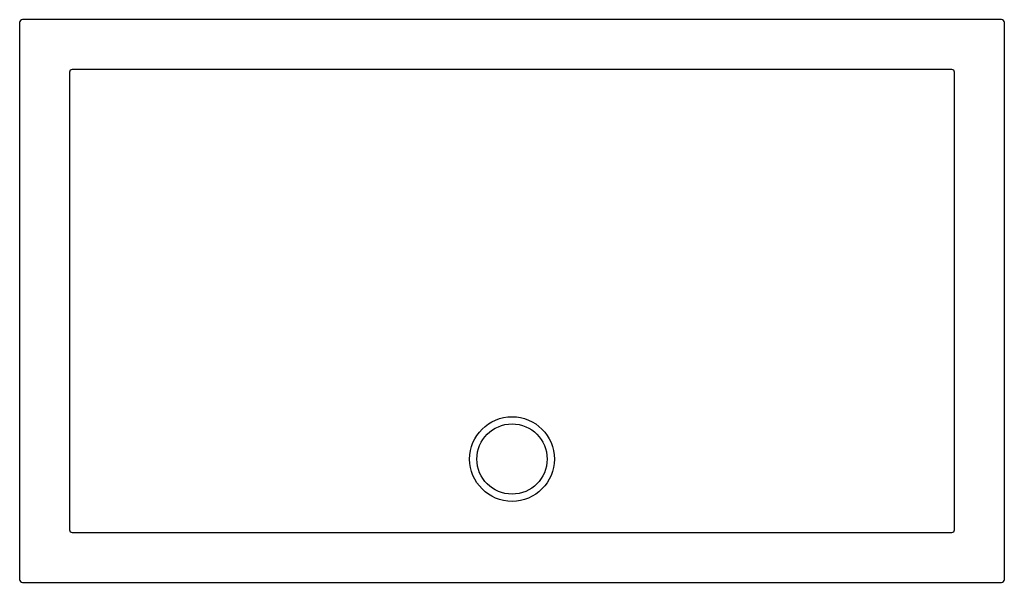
# Model space of a CAD drawing. Header units: millimetres. Extents: x 5446.44 to 5447.84, y 2332.04 to 2332.84.
import ezdxf

# ---------------------------------------------------------------- set-up
doc = ezdxf.new("R2010")
doc.units = ezdxf.units.MM
doc.layers.add('SANINDUSA', color=3, linetype='Continuous')

msp = doc.modelspace()

# ---------------------------------------------------------------- linework, layer by layer
at = {"layer": 'SANINDUSA', "linetype": 'Continuous'}
for p, q in [((5446.4377, 2332.8408), (5446.4377, 2332.0475)), ((5447.835, 2332.8448), (5446.4417, 2332.8448)), ((5447.839, 2332.0475), (5447.839, 2332.8408)), ((5446.4417, 2332.0435), (5447.835, 2332.0435))]:
    msp.add_line(p, q, dxfattribs=at)
at = {"layer": 'SANINDUSA'}
for p, q in [((5446.5087, 2332.7701), (5446.5087, 2332.7687)), ((5446.5138, 2332.7738), (5446.5124, 2332.7738)), ((5447.7643, 2332.7738), (5447.7629, 2332.7738)), ((5447.768, 2332.7687), (5447.768, 2332.7701)), ((5446.5087, 2332.1196), (5446.5087, 2332.1182)), ((5446.5124, 2332.1145), (5446.5138, 2332.1145)), ((5447.7629, 2332.1145), (5447.7643, 2332.1145)), ((5447.768, 2332.1182), (5447.768, 2332.1196))]:
    msp.add_line(p, q, dxfattribs=at)
for points in [[(5446.5087, 2332.7687), (5446.5087, 2332.7607), (5446.5087, 2332.7287), (5446.5087, 2332.6007), (5446.5087, 2332.2191)], [(5447.1384, 2332.7738), (5447.1304, 2332.7738), (5447.0984, 2332.7738), (5446.9704, 2332.7738), (5446.5138, 2332.7738)], [(5447.7629, 2332.7738), (5447.7549, 2332.7738), (5447.7229, 2332.7738), (5447.5949, 2332.7738), (5447.1384, 2332.7738)], [(5447.768, 2332.2191), (5447.768, 2332.2271), (5447.768, 2332.2591), (5447.768, 2332.3871), (5447.768, 2332.7687)], [(5446.5087, 2332.2191), (5446.5087, 2332.2111), (5446.5087, 2332.1791), (5446.5087, 2332.1391), (5446.5087, 2332.1196)], [(5447.768, 2332.1196), (5447.768, 2332.1276), (5447.768, 2332.1596), (5447.768, 2332.2031), (5447.768, 2332.2191)], [(5446.5138, 2332.1145), (5446.8062, 2332.1144), (5446.9327, 2332.1144), (5447.0593, 2332.1144), (5447.1225, 2332.1143), (5447.1384, 2332.1143), (5447.3304, 2332.1144), (5447.5223, 2332.1144), (5447.7629, 2332.1145)]]:
    msp.add_lwpolyline(points, dxfattribs=at)
at = {"layer": 'SANINDUSA', "linetype": 'Continuous'}
msp.add_circle((5447.1384, 2332.2191), 0.0603, dxfattribs=at)
at = {"layer": 'SANINDUSA'}
msp.add_circle((5447.1384, 2332.2191), 0.05, dxfattribs=at)
at = {"layer": 'SANINDUSA', "linetype": 'Continuous'}
for centre, start, end in [((5446.4417, 2332.8408), 89.997, 180.003), ((5447.835, 2332.8408), 359.997, 90.003), ((5446.4417, 2332.0475), 179.997, 270.003), ((5447.835, 2332.0475), 269.997, 0.003)]:
    msp.add_arc(centre, 0.004, start, end, dxfattribs=at)
at = {"layer": 'SANINDUSA'}
for centre, start, end in [((5446.5124, 2332.7701), 90.0011, 179.999), ((5447.7643, 2332.7701), 0.001, 89.9989), ((5446.5124, 2332.1182), 180.0443, 269.955), ((5447.7643, 2332.1182), 270.045, 359.9557)]:
    msp.add_arc(centre, 0.00372, start, end, dxfattribs=at)

doc.saveas('drawing.dxf')
